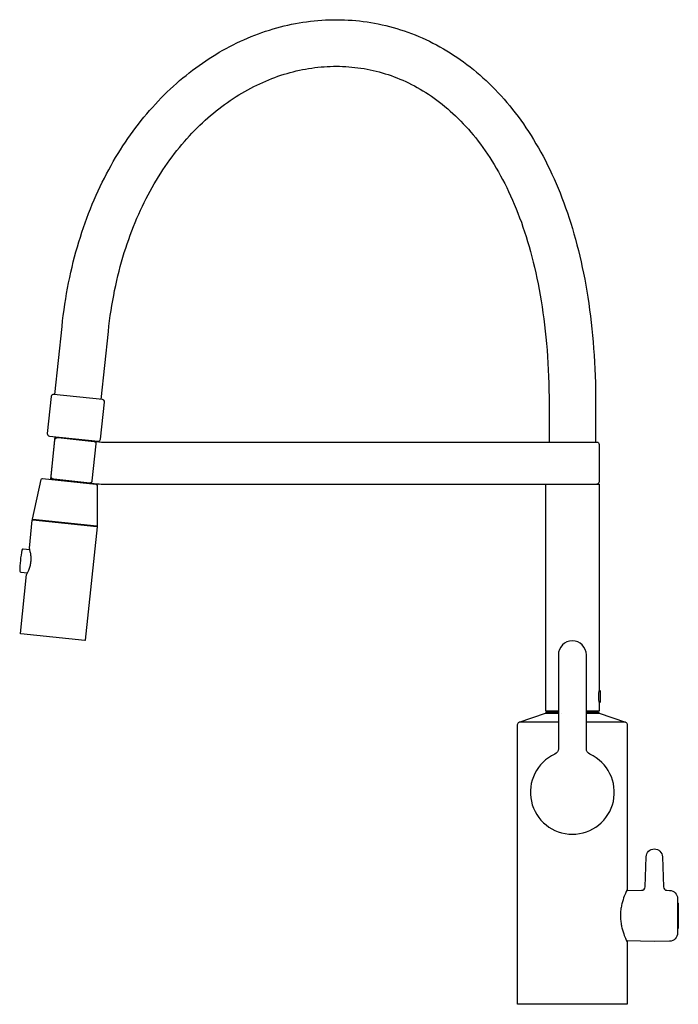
# Model space of a CAD drawing. Header units: millimetres. Extents: x -237 to 45, y 0 to 423.
import ezdxf

# ---------------------------------------------------------------- set-up
doc = ezdxf.new("R2010")
doc.units = ezdxf.units.MM
doc.layers.get('0').update_dxf_attribs({"true_color": 0x000000})
doc.layers.add('DETAIL', color=7, linetype='Continuous', true_color=0x000000)

# ---------------------------------------------------------------- blocks, each defined once
blk = doc.blocks.new('74158_r')
at = {"layer": 'DETAIL', "lineweight": -3}
for p, q in [((-223.85, 225.36), (-221.93, 243.66)), ((-206.02, 241.99), (-206.04, 241.74)), ((-207.93, 223.84), (-207.94, 223.69)), ((-11.5, 223.32), (-11.5, 125.83)), ((-6, 125.83), (-11.5, 125.83)), ((-4.49, 125), (-4.51, 125)), ((-6, 121.1), (-22.83, 121.1)), ((22.83, 121.1), (6, 121.1))]:
    blk.add_line(p, q, dxfattribs=at)
for points in [[(-222.04, 261.77), (-218.98, 290.92), (-218.71, 293.34), (-218.42, 295.74), (-218.1, 298.12), (-217.75, 300.48), (-217.38, 302.82), (-216.99, 305.14), (-216.57, 307.44), (-216.13, 309.72), (-215.67, 311.98), (-215.18, 314.22), (-214.67, 316.44), (-214.13, 318.64), (-213.57, 320.82), (-212.99, 322.98), (-212.39, 325.12), (-211.76, 327.24), (-211.12, 329.34), (-210.45, 331.41), (-209.76, 333.47), (-209.04, 335.5), (-208.31, 337.52), (-207.56, 339.51), (-206.78, 341.48), (-205.99, 343.43), (-205.17, 345.36), (-204.34, 347.27), (-203.48, 349.16), (-202.61, 351.02), (-201.72, 352.86), (-200.8, 354.68), (-199.87, 356.48), (-198.92, 358.26), (-197.95, 360.02), (-196.97, 361.75), (-195.96, 363.46), (-194.94, 365.15), (-193.9, 366.81), (-192.85, 368.46), (-191.77, 370.08), (-190.68, 371.68), (-189.58, 373.25), (-188.46, 374.81), (-187.32, 376.34), (-186.17, 377.84), (-185, 379.33), (-183.81, 380.79), (-182.61, 382.23), (-181.4, 383.64), (-180.17, 385.03), (-178.93, 386.4), (-177.67, 387.74), (-176.4, 389.06), (-175.12, 390.36), (-173.82, 391.63), (-172.52, 392.88), (-171.19, 394.1), (-169.86, 395.3), (-168.51, 396.48), (-167.15, 397.63), (-165.78, 398.75), (-164.4, 399.85), (-163.01, 400.93), (-161.6, 401.98), (-160.19, 403.01), (-158.76, 404.02), (-157.32, 404.99), (-155.88, 405.95), (-154.42, 406.87), (-152.96, 407.77), (-151.48, 408.65), (-150, 409.5), (-148.51, 410.33), (-147.01, 411.13), (-145.5, 411.9), (-143.98, 412.65), (-142.46, 413.37), (-140.93, 414.06), (-139.39, 414.73), (-137.84, 415.38), (-136.29, 415.99), (-134.73, 416.58), (-133.17, 417.14), (-131.6, 417.68), (-130.02, 418.19), (-128.44, 418.67), (-126.85, 419.13), (-125.26, 419.55), (-123.67, 419.96), (-122.07, 420.33), (-120.47, 420.67), (-118.86, 420.99), (-117.25, 421.28), (-115.64, 421.55), (-114.02, 421.78), (-112.4, 421.99), (-110.79, 422.17), (-109.16, 422.32), (-107.54, 422.44), (-105.92, 422.54), (-104.29, 422.6), (-102.67, 422.64), (-101.05, 422.65), (-99.42, 422.63), (-97.8, 422.58), (-96.17, 422.51), (-94.55, 422.4), (-92.93, 422.26), (-91.31, 422.1), (-89.7, 421.91), (-88.08, 421.68), (-86.47, 421.43), (-84.86, 421.15), (-83.26, 420.84), (-81.65, 420.5), (-80.06, 420.13), (-78.46, 419.73), (-76.88, 419.3), (-75.29, 418.84), (-73.72, 418.36), (-72.14, 417.84), (-70.58, 417.29), (-69.02, 416.72), (-67.47, 416.11), (-65.92, 415.47), (-64.39, 414.81), (-62.86, 414.11), (-61.33, 413.38), (-59.82, 412.63), (-58.32, 411.84), (-56.82, 411.03), (-55.34, 410.18), (-53.86, 409.31), (-52.4, 408.41), (-50.94, 407.47), (-49.5, 406.51), (-48.07, 405.52), (-46.64, 404.5), (-45.23, 403.44), (-43.84, 402.36), (-42.45, 401.25), (-41.08, 400.11), (-39.72, 398.94), (-38.37, 397.74), (-37.04, 396.51), (-35.72, 395.26), (-34.41, 393.97), (-33.12, 392.65), (-31.84, 391.31), (-30.58, 389.93), (-29.33, 388.53), (-28.1, 387.1), (-26.88, 385.64), (-25.68, 384.15), (-24.49, 382.63), (-23.32, 381.08), (-22.17, 379.5), (-21.03, 377.89), (-19.91, 376.26), (-18.81, 374.6), (-17.72, 372.9), (-16.66, 371.18), (-15.61, 369.43), (-14.57, 367.65), (-13.56, 365.84), (-12.57, 364.01), (-11.59, 362.14), (-10.63, 360.25), (-9.69, 358.33), (-8.77, 356.37), (-7.87, 354.39), (-6.99, 352.38), (-6.13, 350.35), (-5.29, 348.28), (-4.46, 346.18), (-3.66, 344.06), (-2.88, 341.9), (-2.12, 339.72), (-1.39, 337.51), (-0.67, 335.27), (0.03, 333), (0.7, 330.7), (1.35, 328.37), (1.99, 326.02), (2.59, 323.63), (3.18, 321.21), (3.74, 318.77), (4.28, 316.3), (4.8, 313.79), (5.3, 311.26), (5.77, 308.7), (6.21, 306.11), (6.64, 303.49), (7.04, 300.84), (7.41, 298.16), (7.76, 295.45), (8.09, 292.72), (8.39, 289.95), (8.67, 287.15), (8.92, 284.32), (9.14, 281.47), (9.34, 278.58), (9.51, 275.66), (9.66, 272.71), (9.78, 269.74), (9.88, 266.73), (9.95, 263.69), (9.99, 260.62), (10, 257.52), (10, 241.32)], [(-202.15, 259.68), (-199.09, 288.83), (-198.83, 291.11), (-198.56, 293.37), (-198.25, 295.61), (-197.93, 297.82), (-197.58, 300.01), (-197.2, 302.18), (-196.81, 304.33), (-196.39, 306.46), (-195.95, 308.56), (-195.49, 310.64), (-195, 312.7), (-194.49, 314.73), (-193.96, 316.75), (-193.42, 318.74), (-192.84, 320.7), (-192.25, 322.65), (-191.64, 324.57), (-191.01, 326.47), (-190.36, 328.35), (-189.69, 330.2), (-189.01, 332.03), (-188.3, 333.84), (-187.57, 335.63), (-186.83, 337.39), (-186.07, 339.13), (-185.29, 340.85), (-184.49, 342.54), (-183.68, 344.21), (-182.85, 345.86), (-182.01, 347.48), (-181.15, 349.09), (-180.27, 350.66), (-179.37, 352.22), (-178.47, 353.75), (-177.54, 355.26), (-176.61, 356.75), (-175.65, 358.21), (-174.69, 359.65), (-173.71, 361.06), (-172.71, 362.45), (-171.71, 363.82), (-170.69, 365.17), (-169.65, 366.49), (-168.61, 367.79), (-167.55, 369.07), (-166.48, 370.32), (-165.4, 371.55), (-164.31, 372.75), (-163.21, 373.93), (-162.09, 375.09), (-160.97, 376.22), (-159.84, 377.33), (-158.69, 378.42), (-157.54, 379.49), (-156.37, 380.52), (-155.2, 381.54), (-154.02, 382.53), (-152.83, 383.5), (-151.63, 384.45), (-150.43, 385.37), (-149.22, 386.26), (-147.99, 387.14), (-146.77, 387.99), (-145.53, 388.81), (-144.29, 389.62), (-143.04, 390.39), (-141.79, 391.15), (-140.53, 391.88), (-139.26, 392.59), (-137.99, 393.27), (-136.71, 393.93), (-135.43, 394.56), (-134.14, 395.17), (-132.85, 395.76), (-131.56, 396.33), (-130.26, 396.87), (-128.96, 397.38), (-127.66, 397.87), (-126.35, 398.34), (-125.04, 398.78), (-123.72, 399.2), (-122.41, 399.6), (-121.09, 399.97), (-119.77, 400.32), (-118.45, 400.64), (-117.13, 400.94), (-115.8, 401.22), (-114.48, 401.47), (-113.15, 401.7), (-111.83, 401.9), (-110.5, 402.08), (-109.17, 402.23), (-107.85, 402.37), (-106.52, 402.47), (-105.19, 402.55), (-103.87, 402.61), (-102.54, 402.65), (-101.22, 402.65), (-99.9, 402.64), (-98.57, 402.6), (-97.25, 402.54), (-95.94, 402.45), (-94.62, 402.34), (-93.31, 402.2), (-92, 402.04), (-90.69, 401.85), (-89.38, 401.64), (-88.08, 401.41), (-86.78, 401.15), (-85.49, 400.86), (-84.19, 400.55), (-82.91, 400.22), (-81.62, 399.86), (-80.34, 399.48), (-79.06, 399.07), (-77.79, 398.63), (-76.52, 398.17), (-75.26, 397.68), (-74, 397.17), (-72.74, 396.63), (-71.49, 396.07), (-70.25, 395.48), (-69.01, 394.87), (-67.78, 394.22), (-66.55, 393.56), (-65.33, 392.86), (-64.12, 392.14), (-62.91, 391.39), (-61.71, 390.62), (-60.51, 389.81), (-59.33, 388.98), (-58.14, 388.13), (-56.97, 387.24), (-55.81, 386.33), (-54.65, 385.39), (-53.5, 384.42), (-52.36, 383.42), (-51.23, 382.4), (-50.1, 381.35), (-48.99, 380.26), (-47.88, 379.15), (-46.79, 378.01), (-45.7, 376.84), (-44.63, 375.64), (-43.56, 374.42), (-42.51, 373.16), (-41.47, 371.87), (-40.43, 370.55), (-39.41, 369.2), (-38.41, 367.82), (-37.41, 366.41), (-36.42, 364.97), (-35.45, 363.5), (-34.5, 362), (-33.55, 360.47), (-32.62, 358.9), (-31.7, 357.31), (-30.8, 355.68), (-29.91, 354.02), (-29.03, 352.33), (-28.18, 350.61), (-27.33, 348.85), (-26.51, 347.07), (-25.69, 345.25), (-24.9, 343.4), (-24.12, 341.51), (-23.36, 339.6), (-22.62, 337.65), (-21.89, 335.67), (-21.19, 333.65), (-20.5, 331.61), (-19.83, 329.53), (-19.18, 327.41), (-18.55, 325.27), (-17.93, 323.09), (-17.34, 320.87), (-16.77, 318.63), (-16.22, 316.35), (-15.69, 314.03), (-15.18, 311.68), (-14.7, 309.3), (-14.23, 306.89), (-13.79, 304.44), (-13.37, 301.95), (-12.98, 299.43), (-12.6, 296.88), (-12.25, 294.3), (-11.93, 291.67), (-11.63, 289.02), (-11.35, 286.33), (-11.1, 283.61), (-10.87, 280.85), (-10.67, 278.05), (-10.49, 275.22), (-10.34, 272.36), (-10.22, 269.46), (-10.12, 266.53), (-10.06, 263.56), (-10.01, 260.56), (-10, 257.52), (-10, 241.33)], [(-207.08, 223.75), (-206.24, 223.67), (-204.14, 223.46), (-203.04, 223.38), (-202.18, 223.34), (-200.53, 223.33), (-199.76, 223.32), (11.5, 223.32), (11.5, 134.97)]]:
    blk.add_lwpolyline(points, dxfattribs=at)
for points in [[(-225.31, 245.02, 0.414214), (-224.42, 243.93), (-203.53, 241.73, 0.414214), (-202.43, 242.62), (-200.76, 258.53, 0.414214), (-201.65, 259.63), (-222.53, 261.83, 0.414214), (-223.63, 260.94)], [(-205.2, 241.65), (-205.18, 241.65), (-205.16, 241.65), (-205.14, 241.65), (-205.13, 241.64), (-205.11, 241.64), (-205.09, 241.63), (-205.07, 241.63), (-205.05, 241.62), (-205.03, 241.62), (-205.01, 241.61), (-204.99, 241.6), (-204.97, 241.59), (-204.96, 241.58), (-204.94, 241.57), (-204.92, 241.56), (-204.9, 241.55), (-204.88, 241.54), (-204.86, 241.53), (-204.85, 241.52), (-204.83, 241.5), (-204.81, 241.49), (-204.79, 241.47), (-204.78, 241.46), (-204.76, 241.44), (-204.74, 241.43), (-204.73, 241.41), (-204.71, 241.39), (-204.7, 241.38), (-204.68, 241.36), (-204.67, 241.34), (-204.65, 241.32), (-204.64, 241.3), (-204.63, 241.28), (-204.61, 241.26), (-204.6, 241.24), (-204.59, 241.22), (-204.58, 241.2), (-204.57, 241.18), (-204.56, 241.15), (-204.55, 241.13), (-204.54, 241.11), (-204.53, 241.08), (-204.52, 241.06), (-204.51, 241.04), (-204.51, 241.02), (-204.5, 240.99), (-204.49, 240.97), (-204.49, 240.94), (-204.48, 240.92), (-204.48, 240.9), (-204.47, 240.87), (-204.47, 240.85), (-204.47, 240.83), (-204.47, 240.8), (-204.46, 240.78), (-204.46, 240.75), (-204.46, 240.73), (-204.46, 240.71), (-204.46, 240.68), (-204.46, 240.66), (-204.46, 240.64), (-204.46, 240.62), (-204.47, 240.59), (-204.47, 240.57), (-206.14, 224.66), (-206.14, 224.64), (-206.15, 224.62), (-206.15, 224.59), (-206.15, 224.57), (-206.16, 224.55), (-206.16, 224.53), (-206.17, 224.5), (-206.17, 224.48), (-206.18, 224.46), (-206.19, 224.43), (-206.19, 224.41), (-206.2, 224.39), (-206.21, 224.37), (-206.22, 224.34), (-206.23, 224.32), (-206.24, 224.3), (-206.25, 224.28), (-206.26, 224.26), (-206.27, 224.23), (-206.28, 224.21), (-206.29, 224.19), (-206.31, 224.17), (-206.32, 224.15), (-206.33, 224.13), (-206.35, 224.11), (-206.36, 224.09), (-206.38, 224.07), (-206.39, 224.05), (-206.41, 224.03), (-206.43, 224.02), (-206.44, 224), (-206.46, 223.98), (-206.48, 223.97), (-206.49, 223.95), (-206.51, 223.93), (-206.53, 223.92), (-206.55, 223.91), (-206.57, 223.89), (-206.59, 223.88), (-206.61, 223.87), (-206.63, 223.86), (-206.65, 223.84), (-206.67, 223.83), (-206.69, 223.82), (-206.71, 223.81), (-206.73, 223.81), (-206.75, 223.8), (-206.77, 223.79), (-206.79, 223.78), (-206.81, 223.78), (-206.83, 223.77), (-206.85, 223.77), (-206.87, 223.76), (-206.89, 223.76), (-206.91, 223.76), (-206.93, 223.75), (-206.95, 223.75), (-206.97, 223.75), (-206.99, 223.75), (-207.01, 223.75), (-207.03, 223.75), (-207.04, 223.75), (-207.06, 223.75), (-207.08, 223.75), (-222.53, 225.38, -0.035906), (-222.77, 225.42, -0.036344), (-222.98, 225.49, -0.039079), (-223.17, 225.59, -0.044034), (-223.35, 225.71, -0.052161), (-223.5, 225.88, -0.059964), (-223.61, 226.08, -0.064171), (-223.67, 226.29, -0.062629), (-223.68, 226.5), (-222, 242.42, -0.05609), (-221.96, 242.6, -0.044321), (-221.9, 242.74, -0.038012), (-221.83, 242.85, -0.036017), (-221.73, 242.96, -0.036317), (-221.62, 243.05, -0.033809), (-221.49, 243.13, -0.028431), (-221.36, 243.19, -0.024836), (-221.24, 243.23, -0.023403), (-221.11, 243.26, -0.023172), (-220.97, 243.28, -0.023879), (-220.81, 243.29, -0.024545), (-220.64, 243.28)], [(-231.48, 208.07, -0.414214), (-231.66, 208.29), (-227.95, 225.26, -0.382162), (-227.3, 225.73), (-204.5, 223.33, -0.382162), (-203.96, 222.74), (-203.86, 205.37, -0.414214), (-204.08, 205.19)], [(-231.51, 208.03), (-204.06, 205.15, -0.414217), (-203.88, 204.93), (-208.99, 156.3, -0.414214), (-209.21, 156.12), (-236.66, 159, -0.414214), (-236.84, 159.22), (-234.19, 184.43, -0.098983), (-234.13, 184.62), (-233.79, 185.25, 0.007445), (-233.56, 185.72, 0.011014), (-233.27, 186.38, 0.014579), (-232.96, 187.18, 0.017292), (-232.68, 188.05, 0.019065), (-232.47, 188.97, 0.019868), (-232.32, 189.89, 0.019592), (-232.25, 190.81, 0.018783), (-232.25, 191.72, 0.017113), (-232.32, 192.6, 0.014951), (-232.43, 193.44, 0.017134), (-232.58, 194.2, 0.004536), (-232.73, 194.83, 0.011225), (-232.86, 195.3), (-232.97, 195.67, -0.101388), (-232.99, 195.87), (-231.73, 207.85, -0.414215)], [(7.56, 107.34, -0.291822), (6, 109.78), (6, 150, 1), (-6, 150), (-6, 109.73, -0.292818), (-7.53, 107.35, 4.553472)]]:
    blk.add_lwpolyline(points, format="xyb", close=True, dxfattribs=at)
for points in [[(-205.2, 241.65), (-204.36, 241.57, 0.031421), (-199.76, 241.32), (10.5, 241.32, -0.414214), (11.5, 240.32), (11.5, 224.32, -0.414214), (10.5, 223.32)], [(-232.8, 195.1), (-235.64, 195.4, 0.387316), (-236.18, 195, 0.046383), (-237.13, 185.95, 0.387316), (-236.69, 185.45), (-233.85, 185.15)], [(11.5, 134.97, 0.064293), (11.15, 132.15, 0.059963), (11.5, 129.32), (11.5, 125.83), (6, 125.83)], [(11.48, 134.87), (11.6, 134.87, -0.414205), (11.9, 134.57), (11.9, 129.73, -0.414209), (11.6, 129.43), (11.48, 129.43)], [(6, 124.99), (11.53, 124.99), (22.83, 121.1, -0.320169), (23.5, 120.15), (23.5, 49.24), (23.5, 49.24), (23.5, 49.24), (23.49, 49.23), (23.49, 49.23), (23.49, 49.22), (23.47, 49.18), (23.14, 48.49), (22.74, 47.57), (22.51, 47), (22.26, 46.36), (22, 45.65), (21.74, 44.86), (21.48, 43.99), (21.36, 43.53), (21.24, 43.06), (21.13, 42.57), (21.03, 42.08), (20.94, 41.59), (20.86, 41.08), (20.79, 40.56), (20.73, 40.04), (20.69, 39.52), (20.66, 39), (20.64, 38.47), (20.63, 37.95), (20.64, 37.42), (20.66, 36.9), (20.7, 36.38), (20.74, 35.85), (20.8, 35.34), (20.88, 34.82), (20.96, 34.32), (21.05, 33.82), (21.15, 33.33), (21.26, 32.85), (21.38, 32.39), (21.51, 31.93), (21.77, 31.07), (22.02, 30.29), (22.28, 29.6), (22.52, 28.97), (22.75, 28.41), (23.15, 27.5), (23.48, 26.8), (23.49, 26.77), (23.49, 26.77), (23.5, 26.76), (23.5, 26.76), (23.5, 26.76), (23.5, 26.76), (23.5, 26.76), (23.5, 26.76), (23.5, 26.76), (23.5, 26.76), (23.5, 26.76), (23.5, 26.76), (23.5, 26.76), (23.5, 26.76), (23.5, 26.76), (23.5, 26.76), (23.5, 26.76), (23.5, 26.76), (23.5, 26.76), (23.5, 26.76), (23.5, 26.76), (23.5, 26.76), (23.5, 26.76), (23.5, 26.76), (23.5, 26.76), (23.5, 26.76), (23.5, 26.76), (23.5, 26.76), (23.5, 26.76), (23.5, 26.76), (23.5, 26.76), (23.5, 26.76), (23.5, 26.76), (23.5, 26.76), (23.5, 26.76), (23.5, 26.76), (23.5, 26.76), (23.5, 26.76), (23.5, 26.76), (23.5, 26.76), (23.5, 0), (-23.5, 0), (-23.5, 120.15, -0.320169), (-22.83, 121.1), (-11.53, 124.99), (-6, 124.99)], [(-11.3, 125), (-11.3, 125.25, -0.414214), (-11.1, 125.45), (-6, 125.45)], [(6, 125.45), (11.1, 125.45, -0.414214), (11.3, 125.25), (11.3, 125)], [(23.3, 48.82), (29.74, 48.93, 0.398964), (31.21, 50.38), (31.66, 63.33, -0.965672), (38.66, 63.33), (39.11, 50.38, 0.398964), (40.58, 48.93), (41.71, 48.92, -0.409111), (45.16, 45.4), (45.16, 30.6, -0.409111), (41.71, 27.08), (35.16, 26.97), (23.32, 27.18)], [(45.17, 43.5), (45.22, 43.5, -0.409368), (45.42, 43.3), (45.46, 38), (45.42, 32.7, -0.409368), (45.22, 32.5), (45.16, 32.5)]]:
    blk.add_lwpolyline(points, format="xyb", dxfattribs=at)
at = {"layer": 'DETAIL', "lineweight": -3, "extrusion": (0, 0, -1)}
blk.add_arc((-10.9, 125.85), 0.4, 270, 360, dxfattribs=at)

msp = doc.modelspace()

# ---------------------------------------------------------------- block references
msp.add_blockref('74158_r', (0, 0))

doc.saveas('drawing.dxf')
